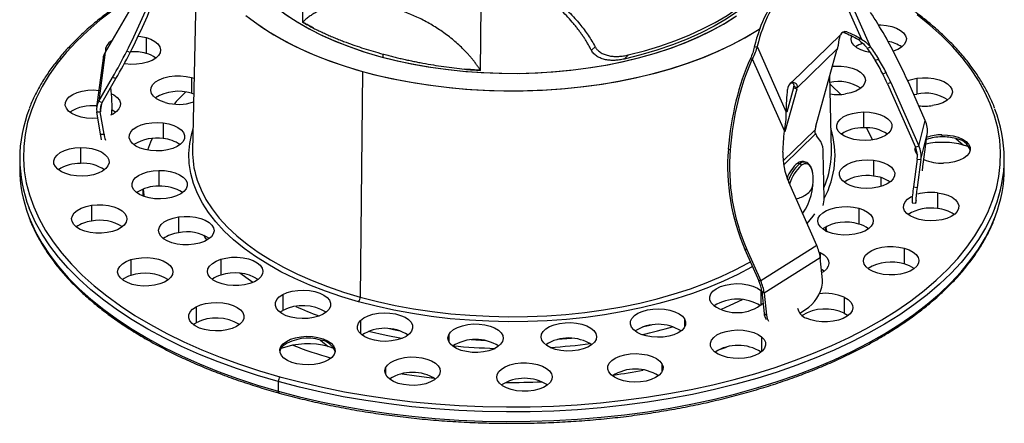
# Paper-space layout '_Trimétrica' of a CAD drawing. Header units: millimetres. Extents: x -40 to 40, y -50.3 to 43.5.
# Tile 1 of 5: x -40 to 40, y -50.3 to -17.5. Entities that reach past the tile are written whole.
import ezdxf

# ---------------------------------------------------------------- set-up
doc = ezdxf.new("R2010")
doc.units = ezdxf.units.MM

psp = doc.layouts.new('_Trimétrica')

# ---------------------------------------------------------------- linework, layer by layer
at = {"color": 7, "linetype": 'Continuous', "lineweight": 25}
for p, q in [((-25.581, -9.971), (-25.952, -28.146)), ((26.016, -13.73), (28.384, -19.079)), ((26.53, -13.846), (29.14, -19.742)), ((-30.779, -16.24), (-33.059, -20.15)), ((-16.995, -17.697), (-17.017, -17.691)), ((-29.735, -18.96), (-29.735, -20.245)), ((26.694, -18.737), (22.747, -22.59)), ((27.2, -18.494), (26.961, -18.542)), ((28.384, -19.079), (28.145, -19.127)), ((6.452, -19.994), (6.749, -19.704)), ((19.681, -19.728), (19.92, -19.68)), ((19.92, -19.68), (22.288, -25.029)), ((26.442, -19.844), (23.163, -23.044)), ((24.688, -26.168), (26.402, -19.973)), ((29.14, -19.742), (28.865, -19.843)), ((-33.229, -20.641), (-33.751, -24.619)), ((-33.059, -20.15), (-33.581, -24.128)), ((-31.029, -20.179), (-31.304, -20.076)), ((-10.5, -20.293), (-10.502, -20.552)), ((9.464, -20.366), (9.117, -20.704)), ((19.37, -20.667), (19.527, -20.681)), ((19.527, -20.681), (22.137, -26.577)), ((29.508, -20.807), (29.783, -20.706)), ((-33.581, -24.128), (-32.453, -22.193)), ((-33.306, -24.231), (-32.178, -22.296)), ((-32.178, -22.296), (-32.453, -22.193)), ((-26.033, -22.203), (-25.832, -22.267)), ((-26.033, -22.203), (-26.033, -23.489)), ((-12.147, -21.706), (-12.323, -40.05)), ((-2.547, -21.624), (-2.568, -21.618)), ((25.952, -28.146), (25.827, -22.049)), ((30.121, -21.902), (30.396, -21.801)), ((32.887, -22.263), (32.887, -23.548)), ((23.135, -23.162), (22.176, -26.629)), ((22.877, -23.03), (22.323, -25.034)), ((23.135, -23.162), (22.877, -23.03)), ((22.905, -22.912), (23.163, -23.044)), ((30.779, -22.615), (30.504, -22.716)), ((30.504, -22.716), (32.784, -27.866)), ((30.779, -22.615), (33.059, -27.765)), ((33.581, -25.693), (32.453, -23.145)), ((-26.033, -23.489), (-25.858, -23.543)), ((32.651, -23.592), (32.887, -23.548)), ((-33.581, -24.128), (-33.306, -24.231)), ((-33.363, -24.341), (-33.448, -24.988)), ((-33.744, -24.998), (-33.448, -24.988)), ((-33.444, -26.821), (-33.744, -24.998)), ((-33.148, -26.811), (-33.448, -24.988)), ((28.566, -25.005), (28.566, -26.29)), ((-28.33, -25.89), (-28.33, -27.175)), ((33.059, -27.765), (33.581, -25.693)), ((-33.444, -26.821), (-33.148, -26.811)), ((24.623, -26.449), (22.037, -28.973)), ((24.665, -26.788), (22.078, -29.313)), ((25.085, -27.417), (24.744, -26.932)), ((33.222, -28.876), (33.744, -26.804)), ((33.444, -29.063), (33.744, -26.804)), ((34.921, -26.861), (34.921, -27.032)), ((36.054, -27.17), (36.671, -27.695)), ((-35.05, -27.9), (-35.05, -29.186)), ((32.784, -27.866), (33.059, -27.765)), ((37.136, -27.85), (36.671, -27.695)), ((-40, -28.796), (-40, -29.567)), ((17.577, -28.034), (17.734, -28.049)), ((25.357, -32), (25.29, -28.268)), ((40, -29.567), (40, -28.796)), ((23.211, -29.162), (23.375, -29.207)), ((23.851, -29.087), (23.686, -29.043)), ((23.825, -29.081), (23.851, -29.087)), ((29.369, -28.933), (29.369, -30.219)), ((32.926, -28.832), (32.626, -31.092)), ((33.222, -28.876), (32.922, -31.135)), ((32.926, -28.832), (33.222, -28.876)), ((-28.696, -29.756), (-28.696, -31.042)), ((29.986, -31.06), (29.996, -30.349)), ((24.761, -35.864), (22.481, -30.715)), ((30, -31.056), (30, -30.596)), ((32.626, -31.092), (32.922, -31.135)), ((-30, -31.281), (-30, -31.539)), ((-30, -31.539), (-29.994, -31.836)), ((34.574, -31.573), (34.574, -32.858)), ((-34.177, -32.594), (-34.177, -33.88)), ((32.508, -32.379), (32.804, -32.423)), ((32.85, -32.299), (32.875, -32.201)), ((-27.106, -33.54), (-27.106, -34.826)), ((23.616, -33.278), (23.642, -33.24)), ((28.17, -32.834), (28.17, -34.12)), ((25.492, -34.642), (25.486, -34.366)), ((25.542, -34.617), (25.536, -34.338)), ((25.57, -34.291), (25.537, -34.402)), ((24.761, -35.864), (20.207, -38.746)), ((19.079, -36.198), (18.922, -36.184)), ((18.922, -36.184), (20.05, -38.732)), ((19.079, -36.198), (20.207, -38.746)), ((24.955, -36.399), (25.051, -36.443)), ((25.051, -36.443), (25.051, -36.915)), ((31.871, -36.078), (31.871, -37.364)), ((-30.974, -37.012), (-30.974, -38.298)), ((-23.669, -36.983), (-23.669, -38.269)), ((25.045, -36.857), (20.492, -39.739)), ((25.226, -38.647), (25.045, -36.857)), ((20.207, -38.746), (20.05, -38.732)), ((-18.619, -39.85), (-18.619, -41.136)), ((20.226, -39.513), (20.296, -39.576)), ((20.226, -39.513), (20.226, -40.729)), ((20.492, -39.739), (20.298, -39.595)), ((20.298, -39.595), (20.479, -41.385)), ((20.492, -39.739), (20.673, -41.529)), ((26.997, -40.07), (26.997, -41.355)), ((-25.661, -40.852), (-25.661, -42.138)), ((-18.855, -41.289), (-18.619, -41.136)), ((20.479, -41.385), (20.673, -41.529)), ((23.388, -41.373), (23.857, -41.077)), ((-25.897, -42.29), (-25.661, -42.138)), ((-12.301, -41.947), (-12.301, -43.047)), ((11.324, -42.328), (10.57, -42.506)), ((14.022, -41.835), (14.022, -42.499)), ((-5.144, -43.13), (-5.144, -43.665)), ((-18.599, -43.853), (-18.599, -44.025)), ((-15.55, -43.555), (-14.933, -44.08)), ((-2.151, -43.6), (-3.308, -43.538)), ((6.862, -43.251), (6.862, -43.318)), ((20.282, -43.275), (20.282, -44.492)), ((-14.468, -44.235), (-14.933, -44.08)), ((16.785, -44.345), (17.421, -44.118)), ((12.186, -45.477), (12.186, -46.141)), ((-10.269, -45.811), (-10.269, -46.346)), ((-18.993, -46.927), (-18.993, -47.698)), ((3.258, -46.524), (3.258, -46.591))]:
    psp.add_line(p, q, dxfattribs=at)
at = {"color": 7, "linetype": 'Continuous', "lineweight": 25, "flags": 128}
for points in [[(-22.458, -7.988), (-22.631, -8.551), (-22.779, -9.301), (-22.833, -10.054), (-22.793, -10.808), (-22.659, -11.559), (-22.432, -12.303), (-22.113, -13.039), (-21.703, -13.763), (-21.204, -14.472), (-20.618, -15.162), (-19.947, -15.832), (-19.194, -16.479), (-18.362, -17.099), (-17.455, -17.691), (-16.476, -18.251), (-15.43, -18.778), (-14.32, -19.269), (-13.151, -19.723), (-11.928, -20.137), (-10.656, -20.51)], [(-22.458, -7.988), (-22.603, -8.444), (-22.763, -9.193), (-22.831, -9.946), (-22.804, -10.7), (-22.684, -11.451), (-22.47, -12.197), (-22.164, -12.934), (-21.768, -13.66), (-21.281, -14.371), (-20.707, -15.064), (-20.048, -15.737), (-19.307, -16.387), (-18.487, -17.012), (-17.59, -17.608), (-16.621, -18.173), (-15.584, -18.704), (-14.483, -19.201), (-13.322, -19.66), (-12.107, -20.08), (-10.841, -20.459)], [(-16.897, -8.313), (-16.965, -13.565), (-17.017, -17.691)], [(22.499, -9.988), (22.496, -10.317), (22.419, -11.09), (22.242, -11.859), (21.966, -12.62), (21.591, -13.369), (21.121, -14.104), (20.556, -14.822), (19.899, -15.518), (19.154, -16.19), (18.323, -16.835), (17.411, -17.45), (16.421, -18.032), (15.357, -18.579), (14.225, -19.088), (13.03, -19.557), (11.776, -19.984), (10.47, -20.367), (9.117, -20.704)], [(9.443, -20.371), (10.754, -20.031), (12.019, -19.649), (13.233, -19.225), (14.391, -18.761), (15.487, -18.259), (16.518, -17.721), (17.479, -17.15), (18.365, -16.548), (19.173, -15.917), (19.899, -15.261), (20.541, -14.581), (21.096, -13.882), (21.561, -13.165), (21.934, -12.435), (22.214, -11.693), (22.4, -10.943), (22.49, -10.189), (22.499, -9.731)], [(-2.547, -21.624), (-2.515, -16.363), (-2.49, -12.229)], [(-32.413, -16.732), (-33.482, -17.552), (-34.474, -18.398), (-35.385, -19.268), (-36.213, -20.159), (-36.957, -21.07), (-37.614, -21.998), (-38.184, -22.942), (-38.664, -23.899), (-39.054, -24.866), (-39.353, -25.842), (-39.56, -26.825), (-39.675, -27.811), (-39.697, -28.799), (-39.626, -29.787), (-39.463, -30.771), (-39.207, -31.751), (-38.86, -32.722), (-38.422, -33.684), (-37.895, -34.635), (-37.279, -35.57), (-36.576, -36.49), (-35.787, -37.391), (-34.915, -38.271), (-33.961, -39.128), (-32.928, -39.961), (-31.818, -40.767), (-30.634, -41.544), (-29.378, -42.291), (-28.054, -43.006), (-26.664, -43.688), (-25.212, -44.333), (-23.701, -44.942), (-22.134, -45.513), (-20.516, -46.044), (-18.85, -46.534)], [(-21.62, -17.153), (-20.742, -17.823), (-19.785, -18.463), (-18.754, -19.072), (-17.652, -19.647), (-16.484, -20.186), (-15.254, -20.687), (-13.967, -21.149), (-12.627, -21.569), (-11.24, -21.946), (-9.811, -22.278), (-8.344, -22.565), (-6.847, -22.805), (-5.323, -22.997), (-3.78, -23.141), (-2.222, -23.236), (-0.656, -23.281), (0.912, -23.277), (2.477, -23.224), (4.033, -23.121), (5.574, -22.969), (7.093, -22.769), (8.586, -22.521), (10.047, -22.227), (11.47, -21.887), (12.85, -21.503), (14.181, -21.076), (15.46, -20.608), (16.68, -20.1), (17.837, -19.555), (18.927, -18.974), (19.947, -18.36), (20.196, -18.197)], [(-21.219, -17.47), (-20.317, -18.117), (-19.342, -18.734), (-18.295, -19.319), (-17.182, -19.872), (-16.007, -20.388), (-14.772, -20.867), (-13.484, -21.307), (-12.147, -21.706)], [(-18.85, -46.534), (-17.14, -46.982), (-15.39, -47.387), (-13.604, -47.748), (-11.786, -48.064), (-9.941, -48.334), (-8.072, -48.559), (-6.185, -48.736), (-4.283, -48.866), (-2.371, -48.949), (-0.454, -48.984), (1.465, -48.972), (3.38, -48.912), (5.287, -48.804), (7.182, -48.648), (9.06, -48.446), (10.916, -48.198), (12.748, -47.903), (14.549, -47.563), (16.317, -47.179), (18.046, -46.751), (19.734, -46.281), (21.375, -45.769), (22.966, -45.217), (24.504, -44.626), (25.985, -43.998), (27.404, -43.333), (28.76, -42.634), (30.049, -41.902), (31.267, -41.138), (32.413, -40.346), (33.482, -39.525), (34.474, -38.679), (35.385, -37.81), (36.213, -36.918), (36.957, -36.007), (37.614, -35.079), (38.184, -34.136), (38.664, -33.179), (39.054, -32.211), (39.353, -31.235), (39.56, -30.253), (39.675, -29.266), (39.697, -28.278), (39.626, -27.291), (39.463, -26.306), (39.207, -25.327), (38.86, -24.355), (38.422, -23.393), (37.895, -22.443), (37.279, -21.507), (36.576, -20.588), (35.787, -19.687), (34.915, -18.807), (33.961, -17.949), (32.928, -17.117)], [(-10.841, -20.459), (-9.532, -20.796), (-8.183, -21.088), (-6.8, -21.336), (-5.39, -21.537), (-3.957, -21.692), (-2.508, -21.798), (-1.049, -21.857), (0.415, -21.868), (1.876, -21.83), (3.331, -21.744), (4.771, -21.61), (6.192, -21.429), (7.587, -21.201), (8.951, -20.928), (10.279, -20.61), (11.564, -20.25), (12.802, -19.847), (13.987, -19.405), (15.114, -18.924), (16.18, -18.407), (17.179, -17.856), (18.107, -17.274)], [(-10.656, -20.51), (-9.34, -20.84), (-7.986, -21.127), (-6.599, -21.368), (-5.185, -21.562), (-3.75, -21.71), (-2.299, -21.81), (-0.839, -21.862), (0.625, -21.865), (2.086, -21.82), (3.538, -21.727), (4.976, -21.587), (6.394, -21.399), (7.785, -21.165), (9.144, -20.885), (10.466, -20.561), (11.745, -20.194), (12.975, -19.786), (14.152, -19.338), (15.271, -18.852), (16.327, -18.33), (17.316, -17.775), (18.234, -17.187)], [(-12.147, -21.706), (-10.766, -22.062), (-9.345, -22.375), (-7.89, -22.644), (-6.406, -22.866), (-4.899, -23.042), (-3.374, -23.171), (-1.836, -23.252), (-0.292, -23.285), (1.253, -23.27), (2.793, -23.207), (4.323, -23.096), (5.838, -22.938), (7.331, -22.733), (8.798, -22.482), (10.232, -22.186), (11.629, -21.846), (12.984, -21.463), (14.291, -21.038), (15.546, -20.574), (16.745, -20.071), (17.882, -19.533), (18.954, -18.959), (19.957, -18.354), (20.198, -18.196)], [(29.778, -17.92), (29.964, -17.924), (30.427, -17.967), (30.862, -18.059), (31.25, -18.196), (31.575, -18.371), (31.822, -18.577), (31.98, -18.806), (32.043, -19.046), (32.007, -19.287), (31.875, -19.52), (31.651, -19.733), (31.347, -19.918), (30.974, -20.066)], [(-29.735, -18.96), (-29.346, -19.096), (-29.022, -19.272), (-28.775, -19.478), (-28.617, -19.706), (-28.554, -19.946), (-28.59, -20.188), (-28.722, -20.42), (-28.945, -20.633), (-29.25, -20.818), (-29.622, -20.966), (-30.046, -21.071), (-30.503, -21.128), (-30.974, -21.135), (-31.436, -21.092), (-31.5, -21.081)], [(-30.372, -18.842), (-30.17, -18.868), (-29.735, -18.96)], [(26.961, -18.542), (26.887, -18.523), (26.881, -18.522)], [(29.072, -20.177), (28.725, -20.099), (28.337, -19.962), (28.012, -19.787), (27.765, -19.581), (27.607, -19.353), (27.545, -19.113), (27.58, -18.871), (27.597, -18.829)], [(26.038, -21.289), (26.279, -21.272), (26.749, -21.278), (27.207, -21.334), (27.632, -21.438), (28.006, -21.585), (28.312, -21.768), (28.538, -21.981), (28.673, -22.213), (28.711, -22.455), (28.651, -22.695), (28.495, -22.923), (28.25, -23.13), (27.927, -23.307), (27.54, -23.444), (27.106, -23.538)], [(-28.17, -24.243), (-28.558, -24.107), (-28.883, -23.931), (-29.13, -23.725), (-29.288, -23.497), (-29.35, -23.257), (-29.315, -23.015), (-29.182, -22.783), (-28.959, -22.569), (-28.655, -22.385), (-28.282, -22.237), (-27.858, -22.132), (-27.401, -22.075), (-26.931, -22.068), (-26.468, -22.111), (-26.033, -22.203)], [(32.145, -22.46), (32.453, -22.356), (32.887, -22.263)], [(32.887, -22.263), (33.35, -22.218), (33.82, -22.224), (34.277, -22.28), (34.703, -22.383), (35.077, -22.53), (35.383, -22.714), (35.609, -22.927), (35.743, -23.159), (35.781, -23.4), (35.721, -23.641), (35.565, -23.869), (35.321, -24.076), (34.998, -24.252), (34.611, -24.39), (34.177, -24.483)], [(26.727, -23.578), (25.971, -22.862), (25.842, -22.748)], [(-34.574, -25.505), (-35.018, -25.425), (-35.42, -25.299), (-35.762, -25.132), (-36.029, -24.933), (-36.21, -24.709), (-36.297, -24.471), (-36.286, -24.229), (-36.178, -23.993), (-35.976, -23.774), (-35.691, -23.582), (-35.334, -23.424), (-34.921, -23.308), (-34.471, -23.238), (-34.002, -23.219), (-33.535, -23.25)], [(-32.544, -23.519), (-32.348, -23.622), (-32.08, -23.822), (-31.899, -24.045), (-31.812, -24.283), (-31.823, -24.526), (-31.932, -24.761), (-32.133, -24.98), (-32.418, -25.173), (-32.611, -25.266)], [(-26.535, -23.388), (-27.276, -24.163), (-27.455, -24.368)], [(-33.659, -25.518), (-34.108, -25.536), (-34.574, -25.505)], [(-32.5, -24.825), (-32.348, -24.908), (-32.183, -25.02)], [(28.696, -27.321), (28.227, -27.303), (27.775, -27.235), (27.361, -27.12), (27.003, -26.963), (26.715, -26.771), (26.512, -26.553), (26.401, -26.317), (26.387, -26.075), (26.472, -25.837), (26.651, -25.613), (26.916, -25.413), (27.256, -25.245), (27.657, -25.118), (28.1, -25.037), (28.566, -25.005)], [(28.566, -25.005), (29.035, -25.023), (29.486, -25.091), (29.9, -25.206), (30.259, -25.363), (30.546, -25.555), (30.75, -25.773), (30.861, -26.009), (30.874, -26.251), (30.79, -26.489), (30.611, -26.713), (30.346, -26.913), (30.005, -27.08), (29.605, -27.208), (29.162, -27.289), (28.696, -27.321)], [(-29.369, -28.145), (-29.812, -28.064), (-30.214, -27.938), (-30.556, -27.772), (-30.824, -27.573), (-31.005, -27.349), (-31.092, -27.111), (-31.081, -26.869), (-30.972, -26.633), (-30.771, -26.414), (-30.485, -26.222), (-30.128, -26.064), (-29.716, -25.948), (-29.265, -25.878), (-28.796, -25.859), (-28.33, -25.89)], [(-28.33, -25.89), (-27.886, -25.97), (-27.484, -26.096), (-27.142, -26.262), (-26.875, -26.461), (-26.693, -26.685), (-26.607, -26.923), (-26.618, -27.165), (-26.726, -27.401), (-26.928, -27.62), (-27.213, -27.813), (-27.57, -27.97), (-27.983, -28.087), (-28.433, -28.156), (-28.902, -28.176), (-29.369, -28.145)], [(-12.465, -40.439), (-13.838, -40.029), (-15.159, -39.578), (-16.426, -39.086), (-17.632, -38.556), (-18.775, -37.99), (-19.848, -37.389), (-20.85, -36.755), (-21.775, -36.092), (-22.621, -35.401), (-23.384, -34.685), (-24.062, -33.947), (-24.652, -33.189), (-25.152, -32.414), (-25.56, -31.624), (-25.875, -30.824), (-26.096, -30.015), (-26.221, -29.201), (-26.251, -28.384), (-26.185, -27.568), (-26.024, -26.756), (-25.916, -26.378)], [(29.297, -27.27), (29.113, -26.867), (28.814, -26.294)], [(-33.341, -27.28), (-33.393, -27.087), (-33.444, -26.821)], [(-29.25, -27.163), (-29.372, -27.45), (-29.609, -28.108)], [(34.921, -26.861), (35.39, -26.879), (35.841, -26.947), (36.255, -27.062), (36.613, -27.219), (36.901, -27.411), (37.104, -27.629), (37.215, -27.865), (37.229, -28.107), (37.144, -28.345), (36.966, -28.569), (36.7, -28.769), (36.36, -28.936), (35.959, -29.063), (35.517, -29.145), (35.05, -29.177)], [(-34.921, -30.217), (-35.39, -30.199), (-35.841, -30.13), (-36.255, -30.015), (-36.613, -29.859), (-36.901, -29.667), (-37.104, -29.448), (-37.215, -29.213), (-37.229, -28.971), (-37.144, -28.732), (-36.966, -28.508), (-36.7, -28.308), (-36.36, -28.141), (-35.959, -28.014), (-35.517, -27.933), (-35.05, -27.9)], [(-35.05, -27.9), (-34.581, -27.919), (-34.13, -27.987), (-33.716, -28.102), (-33.357, -28.259), (-33.07, -28.451), (-32.867, -28.669), (-32.755, -28.904), (-32.742, -29.146), (-32.826, -29.385), (-33.005, -29.609), (-33.271, -29.809), (-33.611, -29.976), (-34.011, -30.103), (-34.454, -30.185), (-34.921, -30.217)], [(32.742, -28.105), (32.796, -27.923), (32.802, -27.91)], [(24.461, -30.225), (24.437, -29.995), (24.364, -29.684), (24.253, -29.446), (24.107, -29.288), (23.932, -29.216), (23.734, -29.234), (23.521, -29.341)], [(28.33, -31.188), (27.886, -31.108), (27.484, -30.982), (27.142, -30.815), (26.875, -30.616), (26.693, -30.393), (26.607, -30.154), (26.618, -29.912), (26.726, -29.677), (26.928, -29.458), (27.213, -29.265), (27.57, -29.107), (27.983, -28.991), (28.433, -28.922), (28.902, -28.902), (29.369, -28.933)], [(29.369, -28.933), (29.812, -29.013), (30.214, -29.139), (30.556, -29.305), (30.824, -29.505), (31.005, -29.728), (31.092, -29.966), (31.081, -30.209), (30.972, -30.444), (30.771, -30.663), (30.485, -30.856), (30.128, -31.014), (29.716, -31.13), (29.265, -31.199), (28.796, -31.219), (28.33, -31.188)], [(33.341, -29.798), (33.393, -29.438), (33.444, -29.063)], [(-28.566, -32.073), (-29.035, -32.055), (-29.486, -31.986), (-29.9, -31.871), (-30.259, -31.715), (-30.546, -31.523), (-30.75, -31.304), (-30.861, -31.069), (-30.874, -30.827), (-30.79, -30.588), (-30.611, -30.364), (-30.346, -30.164), (-30.005, -29.997), (-29.605, -29.87), (-29.162, -29.788), (-28.696, -29.756)], [(-28.696, -29.756), (-28.227, -29.775), (-27.775, -29.843), (-27.361, -29.958), (-27.003, -30.115), (-26.715, -30.306), (-26.512, -30.525), (-26.401, -30.76), (-26.387, -31.002), (-26.472, -31.241), (-26.651, -31.465), (-26.916, -31.665), (-27.256, -31.832), (-27.657, -31.959), (-28.1, -32.041), (-28.566, -32.073)], [(-25.637, -30.366), (-25.58, -30.545), (-25.268, -31.336), (-24.864, -32.117), (-24.37, -32.883), (-23.787, -33.632), (-23.117, -34.362), (-22.362, -35.07), (-21.526, -35.753), (-20.611, -36.409), (-19.622, -37.035), (-18.56, -37.629), (-17.431, -38.189), (-16.238, -38.713), (-14.986, -39.199), (-13.679, -39.645), (-12.323, -40.05)], [(25.342, -31.169), (25.473, -30.846), (25.559, -30.607)], [(32.922, -31.135), (32.878, -31.484), (32.841, -31.792), (32.815, -32.049), (32.799, -32.244), (32.795, -32.37), (32.802, -32.422), (32.821, -32.398), (32.85, -32.299)], [(-29.971, -31.27), (-29.915, -31.761), (-29.897, -31.872)], [(33.535, -33.828), (33.091, -33.747), (32.69, -33.621), (32.348, -33.455), (32.08, -33.256), (31.899, -33.032), (31.812, -32.794), (31.823, -32.552), (31.932, -32.316), (32.133, -32.097), (32.418, -31.905), (32.534, -31.846)], [(34.574, -31.573), (35.018, -31.653), (35.42, -31.779), (35.762, -31.945), (36.029, -32.145), (36.21, -32.368), (36.297, -32.606), (36.286, -32.848), (36.178, -33.084), (35.976, -33.303), (35.691, -33.496), (35.334, -33.653), (34.921, -33.77), (34.471, -33.839), (34.002, -33.859), (33.535, -33.828)], [(-32.887, -34.815), (-33.35, -34.86), (-33.82, -34.854), (-34.277, -34.798), (-34.703, -34.694), (-35.077, -34.547), (-35.383, -34.363), (-35.609, -34.151), (-35.743, -33.919), (-35.781, -33.677), (-35.721, -33.437), (-35.565, -33.208), (-35.321, -33.002), (-34.998, -32.825), (-34.611, -32.688), (-34.177, -32.594)], [(-34.177, -32.594), (-33.715, -32.55), (-33.244, -32.555), (-32.787, -32.611), (-32.362, -32.715), (-31.988, -32.862), (-31.681, -33.046), (-31.456, -33.258), (-31.321, -33.49), (-31.283, -33.732), (-31.343, -33.972), (-31.499, -34.201), (-31.743, -34.408), (-32.066, -34.584), (-32.453, -34.721), (-32.887, -34.815)], [(26.033, -34.874), (25.645, -34.737), (25.32, -34.562), (25.073, -34.356), (24.915, -34.128), (24.852, -33.888), (24.888, -33.646), (25.02, -33.414), (25.244, -33.2), (25.548, -33.016), (25.921, -32.868), (26.345, -32.763), (26.802, -32.706), (27.272, -32.699), (27.735, -32.742), (28.17, -32.834)], [(-39.285, -33.446), (-39.154, -33.783), (-38.713, -34.752), (-38.181, -35.709), (-37.56, -36.652), (-36.852, -37.578), (-36.057, -38.486), (-35.179, -39.373), (-34.218, -40.237), (-33.177, -41.076), (-32.059, -41.888), (-30.866, -42.671), (-29.6, -43.424), (-28.266, -44.144), (-26.865, -44.831), (-25.402, -45.481), (-23.88, -46.095), (-22.302, -46.67), (-20.671, -47.205), (-18.993, -47.698)], [(-18.993, -46.927), (-20.671, -46.433), (-22.302, -45.898), (-23.88, -45.323), (-25.402, -44.71), (-26.865, -44.059), (-28.266, -43.373), (-29.6, -42.653), (-30.866, -41.9), (-32.059, -41.116), (-33.177, -40.304), (-34.218, -39.465), (-35.179, -38.601), (-36.057, -37.715), (-36.852, -36.807), (-37.56, -35.881), (-38.181, -34.938), (-38.713, -33.98), (-39.154, -33.011), (-39.232, -32.815)], [(-25.817, -35.76), (-26.279, -35.805), (-26.749, -35.799), (-27.207, -35.744), (-27.632, -35.64), (-28.006, -35.493), (-28.312, -35.309), (-28.538, -35.096), (-28.673, -34.864), (-28.711, -34.623), (-28.651, -34.383), (-28.495, -34.154), (-28.25, -33.947), (-27.927, -33.771), (-27.54, -33.633), (-27.106, -33.54)], [(-27.106, -33.54), (-26.644, -33.495), (-26.174, -33.501), (-25.716, -33.557), (-25.291, -33.66), (-24.917, -33.807), (-24.61, -33.991), (-24.385, -34.204), (-24.25, -34.436), (-24.212, -34.677), (-24.272, -34.918), (-24.428, -35.146), (-24.673, -35.353), (-24.995, -35.529), (-25.382, -35.667), (-25.817, -35.76)], [(39.236, -32.803), (38.956, -33.471), (38.472, -34.435), (37.898, -35.386), (37.236, -36.321), (36.487, -37.239), (35.652, -38.137), (34.734, -39.013), (33.735, -39.865), (32.657, -40.692), (31.503, -41.491), (30.276, -42.26), (28.977, -42.997), (27.611, -43.702), (26.181, -44.372), (24.689, -45.005), (23.14, -45.6), (21.537, -46.156), (19.883, -46.672), (18.183, -47.146), (16.44, -47.577), (14.659, -47.964), (12.844, -48.306), (10.999, -48.603), (9.128, -48.854), (7.236, -49.058), (5.327, -49.214), (3.405, -49.323), (1.476, -49.383), (-0.457, -49.396), (-2.389, -49.361), (-4.315, -49.277), (-6.232, -49.146), (-8.133, -48.967), (-10.016, -48.741), (-11.875, -48.469), (-13.707, -48.15), (-15.506, -47.786), (-17.27, -47.378), (-18.993, -46.927)], [(-18.993, -47.698), (-17.27, -48.15), (-15.506, -48.558), (-13.707, -48.922), (-11.875, -49.24), (-10.016, -49.513), (-8.133, -49.739), (-6.232, -49.917), (-4.315, -50.049), (-2.389, -50.132), (-0.457, -50.168), (1.476, -50.155), (3.405, -50.094), (5.327, -49.985), (7.236, -49.829), (9.128, -49.625), (10.999, -49.375), (12.844, -49.078), (14.659, -48.736), (16.44, -48.348), (18.183, -47.917), (19.883, -47.443), (21.537, -46.928), (23.14, -46.372), (24.689, -45.776), (26.181, -45.143), (27.611, -44.473), (28.977, -43.769), (30.276, -43.031), (31.503, -42.262), (32.657, -41.463), (33.735, -40.637), (34.734, -39.785), (35.652, -38.908), (36.487, -38.01), (37.236, -37.093), (37.898, -36.157), (38.472, -35.206), (38.956, -34.243), (39.279, -33.461)], [(24.579, -33.29), (24.439, -33.478), (23.963, -34.062)], [(28.17, -32.834), (28.558, -32.971), (28.883, -33.146), (29.13, -33.353), (29.288, -33.581), (29.35, -33.821), (29.315, -34.062), (29.182, -34.295), (28.959, -34.508), (28.655, -34.693), (28.282, -34.841), (27.858, -34.946), (27.401, -35.003), (26.931, -35.01), (26.468, -34.966), (26.033, -34.874)], [(-24.78, -35.42), (-24.951, -35.181), (-25.052, -35.033)], [(29.735, -38.118), (29.346, -37.981), (29.022, -37.806), (28.775, -37.6), (28.617, -37.371), (28.554, -37.131), (28.59, -36.89), (28.722, -36.657), (28.945, -36.444), (29.25, -36.259), (29.622, -36.111), (30.046, -36.007), (30.503, -35.949), (30.974, -35.942), (31.436, -35.986), (31.871, -36.078)], [(25.051, -36.443), (25.358, -36.627), (25.583, -36.839), (25.718, -37.072), (25.756, -37.313), (25.696, -37.553), (25.54, -37.782), (25.296, -37.989), (25.168, -38.068)], [(31.871, -36.078), (32.26, -36.215), (32.584, -36.39), (32.831, -36.596), (32.989, -36.824), (33.052, -37.065), (33.016, -37.306), (32.884, -37.539), (32.661, -37.752), (32.356, -37.936), (31.984, -38.084), (31.56, -38.189), (31.103, -38.246), (30.632, -38.253), (30.17, -38.21), (29.735, -38.118)], [(-28.613, -38.985), (-29.037, -39.09), (-29.494, -39.147), (-29.964, -39.154), (-30.427, -39.11), (-30.862, -39.018), (-31.25, -38.882), (-31.575, -38.706), (-31.822, -38.5), (-31.98, -38.272), (-32.043, -38.032), (-32.007, -37.79), (-31.875, -37.558), (-31.651, -37.345), (-31.347, -37.16), (-30.974, -37.012)], [(-30.974, -37.012), (-30.55, -36.907), (-30.093, -36.85), (-29.623, -36.843), (-29.16, -36.886), (-28.725, -36.979), (-28.337, -37.115), (-28.012, -37.291), (-27.765, -37.497), (-27.607, -37.725), (-27.545, -37.965), (-27.58, -38.207), (-27.713, -38.439), (-27.936, -38.652), (-28.24, -38.837), (-28.613, -38.985)], [(-21.308, -38.956), (-21.732, -39.061), (-22.189, -39.118), (-22.659, -39.125), (-23.122, -39.081), (-23.557, -38.989), (-23.945, -38.852), (-24.27, -38.677), (-24.517, -38.471), (-24.675, -38.243), (-24.738, -38.003), (-24.702, -37.761), (-24.57, -37.529), (-24.346, -37.315), (-24.042, -37.131), (-23.669, -36.983)], [(-23.669, -36.983), (-23.245, -36.878), (-22.788, -36.821), (-22.318, -36.814), (-21.855, -36.857), (-21.42, -36.949), (-21.032, -37.086), (-20.707, -37.261), (-20.46, -37.468), (-20.302, -37.696), (-20.239, -37.936), (-20.275, -38.177), (-20.408, -38.41), (-20.631, -38.623), (-20.935, -38.808), (-21.308, -38.956)], [(19.536, -37.571), (19.45, -37.62), (18.35, -38.208), (17.183, -38.761), (15.953, -39.277), (14.665, -39.754), (13.324, -40.189), (11.934, -40.582), (10.5, -40.931), (9.028, -41.235), (7.523, -41.493), (5.991, -41.703), (4.437, -41.866), (2.866, -41.979), (1.285, -42.044), (-0.3, -42.059), (-1.885, -42.025), (-3.462, -41.942), (-5.027, -41.81), (-6.574, -41.629), (-8.096, -41.401), (-9.589, -41.126), (-11.048, -40.805), (-12.465, -40.439)], [(-12.323, -40.05), (-10.921, -40.412), (-9.48, -40.729), (-8.004, -41.001), (-6.499, -41.227), (-4.97, -41.406), (-3.423, -41.536), (-1.863, -41.618), (-0.297, -41.652), (1.271, -41.637), (2.834, -41.573), (4.386, -41.461), (5.922, -41.3), (7.437, -41.092), (8.925, -40.838), (10.38, -40.537), (11.797, -40.192), (13.172, -39.803), (14.498, -39.373), (15.771, -38.902), (16.987, -38.392), (18.141, -37.845), (19.228, -37.264), (19.366, -37.185)], [(-21.068, -38.868), (-21.253, -38.741), (-22.108, -38.113)], [(25.138, -37.773), (25.358, -37.913), (25.379, -37.929)], [(16.395, -40.729), (16.191, -40.511), (16.08, -40.276), (16.067, -40.033), (16.151, -39.795), (16.33, -39.571), (16.595, -39.371), (16.936, -39.204), (17.336, -39.077), (17.779, -38.995), (18.245, -38.963), (18.714, -38.981), (19.166, -39.049), (19.58, -39.164), (19.938, -39.321), (20.226, -39.513)], [(-15.347, -41.441), (-15.704, -41.599), (-16.117, -41.715), (-16.567, -41.785), (-17.036, -41.804), (-17.503, -41.773), (-17.946, -41.693), (-18.348, -41.567), (-18.69, -41.401), (-18.958, -41.201), (-19.139, -40.978), (-19.226, -40.74), (-19.215, -40.497), (-19.106, -40.262), (-18.905, -40.043), (-18.619, -39.85)], [(-18.619, -39.85), (-18.263, -39.692), (-17.85, -39.576), (-17.399, -39.507), (-16.93, -39.487), (-16.464, -39.518), (-16.02, -39.598), (-15.618, -39.724), (-15.276, -39.891), (-15.009, -40.09), (-14.828, -40.314), (-14.741, -40.552), (-14.752, -40.794), (-14.86, -41.03), (-15.062, -41.249), (-15.347, -41.441)], [(-25.661, -40.852), (-25.304, -40.694), (-24.891, -40.578), (-24.441, -40.509), (-23.972, -40.489), (-23.505, -40.52), (-23.061, -40.6), (-22.66, -40.726), (-22.318, -40.893), (-22.05, -41.092), (-21.869, -41.316), (-21.782, -41.554), (-21.793, -41.796), (-21.902, -42.032), (-22.103, -42.25), (-22.388, -42.443)], [(18.691, -40.265), (17.71, -40.743), (16.996, -41.062)], [(26.997, -40.07), (27.303, -40.253), (27.529, -40.466), (27.663, -40.698), (27.702, -40.94), (27.641, -41.18), (27.486, -41.408), (27.241, -41.615), (26.918, -41.792), (26.531, -41.929), (26.097, -42.023), (25.635, -42.067), (25.164, -42.062), (24.707, -42.006), (24.282, -41.902), (23.908, -41.755)], [(-22.388, -42.443), (-22.745, -42.601), (-23.158, -42.717), (-23.609, -42.786), (-24.078, -42.806), (-24.544, -42.775), (-24.988, -42.695), (-25.39, -42.569), (-25.732, -42.403), (-25.999, -42.203), (-26.18, -41.98), (-26.267, -41.742), (-26.256, -41.499), (-26.148, -41.264), (-25.946, -41.045), (-25.661, -40.852)], [(-12.301, -41.947), (-12.035, -41.747), (-11.695, -41.58), (-11.295, -41.452), (-10.852, -41.371), (-10.385, -41.339), (-9.916, -41.357), (-9.465, -41.425), (-9.051, -41.54), (-8.693, -41.697), (-8.405, -41.889), (-8.202, -42.107), (-8.091, -42.343), (-8.077, -42.585), (-8.161, -42.823), (-8.34, -43.047)], [(9.71, -42.499), (9.623, -42.261), (9.634, -42.019), (9.743, -41.783), (9.944, -41.564), (10.23, -41.372), (10.587, -41.214), (10.999, -41.098), (11.45, -41.028), (11.919, -41.009), (12.385, -41.04), (12.829, -41.12), (13.231, -41.246), (13.573, -41.412), (13.84, -41.612), (14.022, -41.835)], [(20.673, -41.529), (20.731, -41.797), (20.835, -42.004)], [(26.997, -41.355), (27.303, -41.539), (27.324, -41.555)], [(-8.34, -43.047), (-8.606, -43.247), (-8.946, -43.415), (-9.346, -43.542), (-9.789, -43.623), (-10.256, -43.655), (-10.725, -43.637), (-11.176, -43.569), (-11.59, -43.454), (-11.948, -43.297), (-12.236, -43.105), (-12.439, -42.887), (-12.55, -42.651), (-12.564, -42.409), (-12.48, -42.171), (-12.301, -41.947)], [(-5.144, -43.13), (-4.988, -42.901), (-4.743, -42.694), (-4.42, -42.518), (-4.033, -42.38), (-3.599, -42.287), (-3.137, -42.242), (-2.667, -42.248), (-2.209, -42.304), (-1.784, -42.407), (-1.41, -42.554), (-1.104, -42.738), (-0.878, -42.951), (-0.743, -43.183), (-0.705, -43.424), (-0.765, -43.665)], [(2.364, -43.318), (2.399, -43.077), (2.532, -42.844), (2.755, -42.631), (3.06, -42.446), (3.432, -42.298), (3.856, -42.193), (4.313, -42.136), (4.783, -42.129), (5.246, -42.173), (5.681, -42.265), (6.07, -42.402), (6.394, -42.577), (6.641, -42.783), (6.799, -43.011), (6.862, -43.251)], [(14.022, -41.835), (14.108, -42.073), (14.097, -42.316), (13.989, -42.551), (13.787, -42.77), (13.502, -42.963), (13.145, -43.121), (12.732, -43.237), (12.282, -43.306), (11.813, -43.326), (11.346, -43.295), (10.903, -43.215), (10.501, -43.089), (10.159, -42.922), (9.891, -42.723), (9.71, -42.499)], [(-8.988, -43.431), (-10.229, -43.182), (-11.653, -42.849)], [(-9.091, -42.812), (-9.623, -42.708), (-9.958, -42.639)], [(-0.765, -43.665), (-0.921, -43.893), (-1.166, -44.1), (-1.489, -44.276), (-1.876, -44.414), (-2.31, -44.507), (-2.772, -44.552), (-3.242, -44.546), (-3.7, -44.491), (-4.125, -44.387), (-4.499, -44.24), (-4.805, -44.056), (-5.031, -43.843), (-5.166, -43.611), (-5.204, -43.37), (-5.144, -43.13)], [(16.452, -44.492), (16.248, -44.273), (16.137, -44.038), (16.123, -43.796), (16.208, -43.557), (16.387, -43.333), (16.652, -43.133), (16.992, -42.966), (17.393, -42.839), (17.836, -42.758), (18.302, -42.725), (18.771, -42.744), (19.222, -42.812), (19.636, -42.927), (19.995, -43.084), (20.282, -43.275)], [(-14.638, -44.954), (-14.904, -45.154), (-15.244, -45.321), (-15.644, -45.448), (-16.087, -45.53), (-16.554, -45.562), (-17.023, -45.543), (-17.474, -45.475), (-17.888, -45.36), (-18.247, -45.203), (-18.534, -45.012), (-18.737, -44.793), (-18.849, -44.558), (-18.862, -44.316), (-18.778, -44.077), (-18.599, -43.853)], [(-18.599, -43.853), (-18.333, -43.653), (-17.993, -43.486), (-17.593, -43.359), (-17.15, -43.277), (-16.683, -43.245), (-16.214, -43.263), (-15.763, -43.332), (-15.349, -43.447), (-14.991, -43.604), (-14.703, -43.795), (-14.5, -44.014), (-14.389, -44.249), (-14.375, -44.491), (-14.46, -44.73), (-14.638, -44.954)], [(6.862, -43.251), (6.826, -43.493), (6.694, -43.725), (6.471, -43.939), (6.166, -44.123), (5.794, -44.271), (5.37, -44.376), (4.913, -44.433), (4.442, -44.44), (3.98, -44.397), (3.545, -44.305), (3.156, -44.168), (2.832, -43.993), (2.585, -43.786), (2.426, -43.558), (2.364, -43.318)], [(4.822, -43.417), (4.452, -43.451), (3.7, -43.511)], [(20.282, -43.275), (20.486, -43.494), (20.597, -43.729), (20.61, -43.971), (20.526, -44.21), (20.347, -44.434), (20.082, -44.634), (19.741, -44.801), (19.341, -44.928), (18.898, -45.01), (18.432, -45.042), (17.963, -45.024), (17.511, -44.955), (17.097, -44.84), (16.739, -44.684), (16.452, -44.492)], [(7.874, -46.141), (7.787, -45.903), (7.798, -45.661), (7.907, -45.425), (8.108, -45.206), (8.394, -45.014), (8.751, -44.856), (9.163, -44.74), (9.614, -44.67), (10.083, -44.651), (10.549, -44.682), (10.993, -44.762), (11.395, -44.888), (11.737, -45.054), (12.004, -45.253), (12.186, -45.477)], [(-10.269, -45.811), (-10.113, -45.582), (-9.869, -45.375), (-9.546, -45.199), (-9.159, -45.061), (-8.725, -44.968), (-8.262, -44.923), (-7.792, -44.929), (-7.334, -44.985), (-6.909, -45.089), (-6.535, -45.235), (-6.229, -45.419), (-6.003, -45.632), (-5.869, -45.864), (-5.831, -46.105), (-5.891, -46.346)], [(-1.24, -46.591), (-1.204, -46.349), (-1.072, -46.117), (-0.848, -45.904), (-0.544, -45.719), (-0.171, -45.571), (0.253, -45.466), (0.71, -45.409), (1.18, -45.402), (1.643, -45.446), (2.078, -45.538), (2.466, -45.674), (2.791, -45.85), (3.038, -46.056), (3.196, -46.284), (3.258, -46.524)], [(12.186, -45.477), (12.273, -45.715), (12.261, -45.957), (12.153, -46.193), (11.951, -46.412), (11.666, -46.605), (11.309, -46.762), (10.896, -46.879), (10.446, -46.948), (9.977, -46.968), (9.51, -46.937), (9.067, -46.856), (8.665, -46.73), (8.323, -46.564), (8.055, -46.365), (7.874, -46.141)], [(-5.891, -46.346), (-6.046, -46.574), (-6.291, -46.781), (-6.614, -46.957), (-7.001, -47.095), (-7.435, -47.188), (-7.897, -47.233), (-8.368, -47.228), (-8.825, -47.172), (-9.25, -47.068), (-9.624, -46.921), (-9.931, -46.737), (-10.156, -46.525), (-10.291, -46.292), (-10.329, -46.051), (-10.269, -45.811)], [(-8.926, -46.29), (-7.746, -46.466), (-6.318, -46.644)], [(3.258, -46.524), (3.223, -46.766), (3.09, -46.998), (2.867, -47.211), (2.563, -47.396), (2.19, -47.544), (1.766, -47.649), (1.309, -47.706), (0.839, -47.713), (0.376, -47.67), (-0.059, -47.577), (-0.447, -47.441), (-0.772, -47.266), (-1.019, -47.059), (-1.177, -46.831), (-1.24, -46.591)], [(-18.993, -47.698), (-18.99, -47.746), (-18.982, -47.787), (-18.969, -47.818), (-18.951, -47.84), (-18.931, -47.852)]]:
    psp.add_lwpolyline(points, dxfattribs=at)
at = {"color": 7, "linetype": 'Continuous', "lineweight": 25}
for centre, radius, start, end in [((-88.059, 8.591), 63.584, 333.20174, 337.92079), ((-87.784, 8.487), 63.584, 333.20174, 337.92079), ((0.147, -36.025), 34.721, 26.18694, 33.38664), ((-6.609, -0.193), 20.359, 239.25476, 242.13881), ((27.072, -18.878), 0.404, 71.61, 159.69465), ((-32.155, -20.039), 0.886, 114.65657, 184.86153), ((28.607, -20.587), 2.289, 161.06126, 164.45192), ((29.152, -21.354), 2.044, 109.05465, 126.99907), ((30.177, -21.815), 2.568, 54.57314, 81.48194), ((-31.93, -20.815), 1.311, 149.49843, 172.38253), ((-69.101, -0.925), 42.372, 329.87297, 333.12992), ((-68.826, -1.029), 42.372, 329.87297, 333.12992), ((-30.797, -24.219), 4.113, 75.03481, 92.74732), ((-30.276, -22.444), 2.264, 53.5641, 76.17472), ((19.306, -27.291), 12.375, 26.33521, 32.14923), ((-19.291, -45.999), 56.566, 23.82972, 26.56388), ((-0.047, 21.01), 42.707, 264.88509, 266.64498), ((19.031, -27.392), 12.375, 26.33521, 32.14923), ((13.256, -30.334), 18.855, 23.82972, 26.56388), ((13.531, -30.233), 18.855, 23.82972, 26.56388), ((-44.615, -24.576), 12.118, 356.94342, 7.39379), ((23.07, -23.182), 0.674, 118.64269, 180.15881), ((21.306, -22.591), 1.631, 344.40907, 348.65933), ((21.563, -22.723), 1.631, 344.40907, 348.65933), ((26.521, -25.819), 3.292, 56.60403, 102.35652), ((-27.092, -26.882), 3.555, 72.66267, 121.94999), ((26.461, -19.29), 4.297, 261.92941, 278.63438), ((33.592, -26.765), 3.292, 56.60403, 102.35652), ((-29.033, -28.796), 10.962, 158.55789, 201.50612), ((-34.122, -27.849), 3.355, 83.41326, 122.53606), ((-32.467, -24.787), 1.294, 149.38196, 189.40153), ((-32.337, -24.804), 1.126, 149.38196, 189.40153), ((-27.104, -20.357), 4.029, 254.65977, 287.81497), ((33.531, -20.225), 4.307, 263.65925, 278.62171), ((29.033, -28.796), 10.962, 338.55789, 21.50612), ((27.699, -27.012), 3.127, 164.34056, 169.62618), ((18.931, -28.548), 7.314, 331.4781, 17.26124), ((28.477, -29.403), 3.114, 88.36061, 123.48061), ((28.767, -29.431), 3.147, 56.52985, 93.66435), ((31.692, -26.538), 2.07, 352.60929, 24.09156), ((-30.4, -26.432), 2.773, 187.84396, 197.93907), ((-28.893, -30.539), 3.41, 80.49519, 122.41799), ((-28.552, -29.926), 2.76, 55.19856, 85.37469), ((25.407, -26.473), 0.806, 202.98856, 214.65702), ((34.937, -30.826), 3.794, 90.25517, 109.26442), ((34.941, -30.682), 3.821, 90.30801, 108.79956), ((35, -31.086), 4.055, 74.93977, 91.12632), ((35.916, -28.551), 1.387, 18.75968, 84.2928), ((23.706, -28.199), 1.586, 357.52471, 29.58059), ((33.422, -28.018), 0.683, 163.77073, 224.83464), ((31.141, -28.601), 1.8, 352.60929, 24.09156), ((31.17, -28.61), 2.07, 352.60929, 24.09156), ((34.981, -34.024), 6.55, 75.05188, 101.8453), ((-18.871, -28.275), 7.082, 178.95859, 197.17587), ((34.432, -29.439), 16.913, 175.23742, 203.50485), ((34.589, -29.453), 16.913, 175.23742, 203.50485), ((27.618, -28.475), 5.604, 178.06846, 203.55852), ((18.84, -28.273), 7.112, 340.84301, 1.02263), ((-28.908, -29.527), 11.092, 180.20799, 200.6913), ((-35.139, -32.299), 3.114, 88.36061, 123.48061), ((-34.849, -32.327), 3.147, 56.52985, 93.66435), ((25.093, -31.407), 2.929, 129.98091, 159.5577), ((25.461, -31.616), 3.187, 130.88926, 161.62175), ((25.731, -31.811), 3.315, 131.81181, 163.57456), ((23.569, -29.58), 0.55, 77.62772, 130.58996), ((23.737, -29.634), 0.56, 80.89804, 130.2747), ((23.309, -29.425), 0.228, 21.82248, 73.27147), ((34.927, -25.534), 3.645, 246.4265, 271.93759), ((28.887, -29.523), 11.113, 339.25035, 359.77331), ((19.657, -30.538), 4.814, 325.86282, 3.72815), ((28.805, -33.582), 3.41, 80.49519, 122.41799), ((29.146, -32.97), 2.76, 55.19856, 85.37469), ((-28.785, -34.155), 3.114, 88.36061, 123.48061), ((-28.495, -34.183), 3.147, 56.52985, 93.66435), ((23.343, -30.72), 1.131, 300.40083, 350.07535), ((40.015, -32.417), 7.507, 169.83257, 179.71587), ((22.071, -28.891), 3.357, 287.66181, 303.32181), ((23.149, -32.004), 2.208, 343.97277, 0.11529), ((34.055, -35.66), 4.12, 82.76075, 105.70907), ((34.011, -36.222), 3.41, 80.49519, 122.41799), ((34.351, -35.609), 2.76, 55.19856, 85.37469), ((-33.887, -36.487), 2.624, 96.35373, 125.34189), ((-33.472, -37.096), 3.292, 56.60403, 102.35652), ((27.11, -37.513), 3.555, 72.66267, 121.94999), ((27.629, -36.319), 2.264, 53.5641, 76.17472), ((-26.816, -37.433), 2.624, 96.35373, 125.34189), ((-26.402, -38.042), 3.292, 56.60403, 102.35652), ((21.716, -37.274), 3.355, 7.15224, 24.85438), ((30.812, -40.757), 3.555, 72.66267, 121.94999), ((31.33, -39.562), 2.264, 53.5641, 76.17472), ((-30.39, -40.34), 2.124, 105.95622, 126.89909), ((-29.812, -41.709), 3.603, 58.348, 108.80913), ((-23.085, -40.31), 2.124, 105.95622, 126.89909), ((-22.507, -41.68), 3.603, 58.348, 108.80913), ((17.403, -39.958), 2.917, 7.15224, 24.85438), ((17.163, -40.156), 3.355, 7.15224, 24.85438), ((22.216, -38.518), 3.039, 302.66224, 352.26735), ((23.665, -38.798), 1.569, 355.27088, 5.51269), ((25.465, -43.559), 3.811, 66.30574, 97.24803), ((-17.001, -44.336), 3.586, 58.19681, 116.82278), ((-12.927, -40.049), 0.604, 319.84033, 359.90599), ((18.282, -38.011), 3.309, 235.23318, 309.69615), ((18.31, -43.697), 3.48, 57.45294, 122.54706), ((-4.726, -12.588), 31.005, 245.54618, 249.3032), ((21.427, -41.326), 0.95, 183.58365, 215.60429), ((24.251, -40.743), 1.069, 191.65862, 251.26887), ((25.474, -44.628), 3.61, 65.04997, 121.64512), ((-24.043, -45.338), 3.586, 58.19681, 116.82278), ((11.866, -45.744), 3.48, 57.45467, 122.54533), ((-10.32, -46.073), 3.48, 57.45294, 122.54706), ((1.733, -3.57), 40.512, 282.58038, 286.22614), ((-16.609, -50.172), 6.318, 74.61663, 109.99646), ((-16.598, -46.882), 3.488, 72.51677, 124.99895), ((-3.495, -6.165), 40.426, 249.24714, 253.91043), ((-15.689, -44.937), 1.389, 18.80538, 84.24709), ((-2.954, -46.962), 3.47, 57.35597, 122.64403), ((4.613, -46.857), 3.477, 57.42237, 122.57763), ((0.102, 5.427), 49.664, 273.4695, 277.24035), ((18.367, -47.46), 3.48, 57.45294, 122.54706), ((-18.093, -44.619), 0.78, 130.40387, 170.44048), ((-0.032, 6.325), 50.564, 264.59755, 268.48011), ((-8.08, -49.643), 3.47, 57.35597, 122.64403), ((10.03, -49.385), 3.48, 57.45467, 122.54533), ((0.703, 4.929), 51.876, 278.34747, 281.06362), ((-18.388, -46.924), 0.605, 139.85314, 180.31276), ((1.009, -50.13), 3.477, 57.42237, 122.57763), ((0.001, 11.135), 58.125, 269.4983, 272.38342)]:
    psp.add_arc(centre, radius, start, end, dxfattribs=at)
for points, knots in [([(-2.433, -11.963), (-2.311, -12.026), (-2.066, -12.152), (-1.703, -12.345), (-1.342, -12.541), (-0.985, -12.741), (-0.63, -12.945), (-0.278, -13.152), (0.071, -13.363), (0.757, -13.79), (1.749, -14.451), (2.986, -15.382), (4.119, -16.36), (4.941, -17.196), (5.505, -17.852), (5.864, -18.307), (6.192, -18.768), (6.492, -19.232), (6.67, -19.55), (6.757, -19.707)], [0, 0, 0, 0, 0.0309034, 0.0618746, 0.0929258, 0.1240691, 0.1553163, 0.1866795, 0.2181702, 0.2498, 0.3750101, 0.4998909, 0.6261684, 0.7493118, 0.8012743, 0.8522447, 0.9023004, 0.9515233, 1, 1, 1, 1]), ([(6.452, -19.994), (6.407, -19.906), (6.316, -19.731), (6.17, -19.471), (6.015, -19.214), (5.851, -18.957), (5.678, -18.703), (5.495, -18.449), (5.304, -18.197), (5.104, -17.946), (4.665, -17.423), (3.928, -16.644), (2.824, -15.659), (1.616, -14.724), (0.58, -14.017), (-0.23, -13.506), (-0.783, -13.172), (-1.344, -12.848), (-1.912, -12.533), (-2.297, -12.33), (-2.49, -12.229)], [0, 0, 0, 0, 0.026697, 0.053597, 0.080716, 0.108068, 0.13567, 0.163534, 0.191676, 0.220108, 0.248844, 0.372428, 0.499247, 0.624071, 0.749402, 0.800055, 0.850392, 0.900461, 0.950313, 1, 1, 1, 1]), ([(39.213, -24.699), (39.202, -24.668), (39.083, -24.324), (38.779, -23.676), (38.295, -22.759), (37.722, -21.855), (37.071, -20.965), (36.343, -20.092), (35.538, -19.237), (34.658, -18.403), (33.705, -17.591), (32.682, -16.802), (31.591, -16.039), (30.433, -15.303), (29.212, -14.595), (27.928, -13.919), (26.739, -13.34), (25.956, -13.001), (25.64, -12.865)], [0, 0, 0, 0, 0.006801, 0.074077, 0.141454, 0.208931, 0.2765, 0.344147, 0.411857, 0.479614, 0.547406, 0.615219, 0.683044, 0.750875, 0.818704, 0.886528, 0.954344, 1, 1, 1, 1]), ([(-30.234, -15.194), (-30.235, -15.195), (-30.647, -15.43), (-31.411, -15.926), (-32.52, -16.682), (-33.552, -17.468), (-34.517, -18.277), (-35.409, -19.109), (-36.227, -19.963), (-36.968, -20.835), (-37.632, -21.724), (-38.218, -22.629), (-38.716, -23.547), (-39.048, -24.243), (-39.186, -24.634), (-39.214, -24.712)], [0, 0, 0, 0, 0.000252, 0.089232, 0.178221, 0.267215, 0.356205, 0.445183, 0.534136, 0.623048, 0.711901, 0.800675, 0.889348, 0.9779, 1, 1, 1, 1]), ([(22.015, -15.14), (21.497, -15.645), (21.034, -16.292), (20.248, -17.836), (19.926, -18.734), (19.681, -19.728)], [0, 0, 0, 0, 0.5, 0.5, 1, 1, 1, 1]), ([(22.254, -15.092), (21.735, -15.597), (21.272, -16.244), (20.487, -17.788), (20.164, -18.686), (19.92, -19.68)], [0, 0, 0, 0, 0.5, 0.5, 1, 1, 1, 1]), ([(-2.568, -21.618), (-2.617, -21.542), (-2.716, -21.39), (-2.873, -21.164), (-3.04, -20.94), (-3.216, -20.717), (-3.402, -20.496), (-3.596, -20.276), (-3.801, -20.057), (-4.205, -19.648), (-4.852, -19.066), (-5.763, -18.388), (-6.729, -17.786), (-8.045, -17.112), (-9.748, -16.491), (-11.452, -16.185), (-12.773, -16.141), (-13.744, -16.213), (-14.662, -16.393), (-15.364, -16.635), (-15.856, -16.868), (-16.177, -17.049), (-16.474, -17.247), (-16.749, -17.46), (-16.914, -17.618), (-16.995, -17.697)], [0, 0, 0, 0, 0.01484, 0.029859, 0.045079, 0.060523, 0.076212, 0.092165, 0.108401, 0.124939, 0.185786, 0.250038, 0.3114, 0.375048, 0.499659, 0.624594, 0.687917, 0.74899, 0.813266, 0.874146, 0.900662, 0.926424, 0.95151, 0.976005, 1, 1, 1, 1]), ([(-16.124, -18.192), (-16.223, -18.138), (-16.422, -18.031), (-16.713, -17.865), (-16.901, -17.753), (-16.995, -17.697)], [0, 0, 0, 0, 0.333551, 0.666841, 1, 1, 1, 1]), ([(-16.124, -18.192), (-16.01, -18.249), (-15.781, -18.362), (-15.425, -18.53), (-15.058, -18.696), (-14.679, -18.861), (-14.288, -19.024), (-13.884, -19.185), (-13.378, -19.378), (-12.764, -19.6), (-12.033, -19.843), (-11.279, -20.076), (-10.76, -20.221), (-10.5, -20.293)], [0, 0, 0, 0, 0.0689949, 0.1388707, 0.2096284, 0.2812694, 0.3537949, 0.4272065, 0.5015058, 0.6247671, 0.748931, 0.8740058, 1, 1, 1, 1]), ([(26.442, -19.844), (26.455, -19.809), (26.479, -19.741), (26.505, -19.64), (26.525, -19.547), (26.538, -19.462), (26.549, -19.386), (26.557, -19.32), (26.568, -19.231), (26.594, -19.104), (26.639, -18.929), (26.674, -18.806), (26.694, -18.737)], [0, 0, 0, 0, 0.099073, 0.189133, 0.270244, 0.342496, 0.406016, 0.460993, 0.507721, 0.629372, 0.792518, 1, 1, 1, 1]), ([(9.117, -20.704), (9.052, -20.718), (8.924, -20.746), (8.731, -20.776), (8.542, -20.798), (8.286, -20.815), (7.971, -20.811), (7.596, -20.761), (7.244, -20.662), (6.973, -20.53), (6.782, -20.397), (6.652, -20.278), (6.538, -20.145), (6.48, -20.044), (6.452, -19.994)], [0, 0, 0, 0, 0.06378, 0.126403, 0.187986, 0.248649, 0.376359, 0.497995, 0.627154, 0.748589, 0.812129, 0.873719, 0.937697, 1, 1, 1, 1]), ([(6.757, -19.707), (6.771, -19.732), (6.8, -19.782), (6.849, -19.852), (6.905, -19.92), (6.985, -20.004), (7.096, -20.101), (7.29, -20.23), (7.564, -20.356), (7.917, -20.448), (8.292, -20.492), (8.67, -20.491), (9.058, -20.453), (9.313, -20.399), (9.443, -20.371)], [0, 0, 0, 0, 0.0306696, 0.0616601, 0.0930946, 0.125091, 0.1867924, 0.2505782, 0.3715674, 0.5004856, 0.6218245, 0.7493683, 0.8725068, 1, 1, 1, 1]), ([(-10.5, -20.293), (-10.368, -20.329), (-10.103, -20.4), (-9.702, -20.502), (-9.299, -20.6), (-8.893, -20.694), (-8.486, -20.784), (-8.077, -20.87), (-7.667, -20.952), (-7.107, -21.059), (-6.398, -21.182), (-5.542, -21.315), (-4.696, -21.431), (-4.133, -21.495), (-3.855, -21.527)], [0, 0, 0, 0, 0.063547, 0.126858, 0.189935, 0.25278, 0.315392, 0.377774, 0.439925, 0.501849, 0.630403, 0.756274, 0.879471, 1, 1, 1, 1]), ([(19.37, -20.667), (18.89, -21.727), (18.493, -22.891), (17.89, -25.37), (17.684, -26.684), (17.577, -28.034)], [0, 0, 0, 0, 0.5, 0.5, 1, 1, 1, 1]), ([(19.527, -20.681), (19.047, -21.741), (18.65, -22.906), (18.046, -25.385), (17.841, -26.698), (17.734, -28.049)], [0, 0, 0, 0, 0.5, 0.5, 1, 1, 1, 1]), ([(22.648, -22.647), (22.706, -22.639), (22.805, -22.625), (22.9, -22.757), (22.903, -22.855), (22.905, -22.912)], [0, 0, 0, 0, 0.383806, 0.638115, 1, 1, 1, 1]), ([(22.747, -22.59), (22.786, -22.594), (22.858, -22.601), (22.95, -22.621), (23.02, -22.647), (23.081, -22.683), (23.133, -22.764), (23.171, -22.892), (23.166, -22.99), (23.163, -23.044)], [0, 0, 0, 0, 0.165145, 0.303516, 0.415595, 0.502298, 0.625345, 0.790301, 1, 1, 1, 1]), ([(24.438, -30.041), (24.433, -29.993), (24.415, -29.821), (24.339, -29.577), (24.212, -29.331), (24.043, -29.17), (23.904, -29.088), (23.824, -29.084), (23.814, -29.084)], [0, 0, 0, 0, 0.0943792, 0.3342328, 0.5783841, 0.7799932, 0.9709939, 1, 1, 1, 1]), ([(-39.263, -33.521), (-39.236, -33.6), (-39.102, -33.992), (-38.78, -34.687), (-38.294, -35.605), (-37.722, -36.508), (-37.071, -37.398), (-36.343, -38.271), (-35.538, -39.126), (-34.658, -39.96), (-33.705, -40.773), (-32.682, -41.561), (-31.591, -42.324), (-30.433, -43.06), (-29.212, -43.768), (-27.93, -44.445), (-26.589, -45.091), (-25.193, -45.705), (-23.745, -46.284), (-22.247, -46.829), (-20.73, -47.328), (-19.614, -47.66), (-19.018, -47.827), (-18.93, -47.852)], [0, 0, 0, 0, 0.013018, 0.064331, 0.115721, 0.167187, 0.218723, 0.270319, 0.321962, 0.373642, 0.425348, 0.47707, 0.528802, 0.580538, 0.632272, 0.684003, 0.735728, 0.787447, 0.839158, 0.890863, 0.94256, 0.991529, 1, 1, 1, 1]), ([(-18.93, -47.852), (-18.647, -47.929), (-17.824, -48.154), (-16.433, -48.496), (-14.749, -48.865), (-13.033, -49.194), (-11.291, -49.481), (-9.525, -49.727), (-7.739, -49.931), (-5.937, -50.093), (-4.123, -50.212), (-2.3, -50.287), (-0.472, -50.32), (1.356, -50.31), (3.182, -50.256), (5.001, -50.159), (6.81, -50.02), (8.604, -49.838), (10.381, -49.613), (12.136, -49.347), (13.866, -49.04), (15.566, -48.692), (17.235, -48.304), (18.867, -47.877), (20.461, -47.412), (22.012, -46.909), (23.517, -46.371), (24.973, -45.797), (26.377, -45.188), (27.726, -44.547), (29.017, -43.875), (30.248, -43.172), (31.416, -42.44), (32.518, -41.681), (33.553, -40.895), (34.517, -40.086), (35.409, -39.254), (36.227, -38.401), (36.968, -37.529), (37.632, -36.639), (38.218, -35.735), (38.717, -34.816), (39.064, -34.082), (39.215, -33.652), (39.256, -33.535)], [0, 0, 0, 0, 0.01287, 0.03732, 0.06177, 0.086218, 0.110663, 0.135107, 0.159549, 0.18399, 0.20843, 0.232869, 0.257308, 0.281747, 0.306185, 0.330625, 0.355064, 0.379505, 0.403947, 0.42839, 0.452834, 0.477281, 0.50173, 0.526182, 0.550636, 0.575093, 0.599554, 0.624018, 0.648486, 0.672958, 0.697434, 0.721914, 0.746396, 0.770881, 0.795368, 0.819854, 0.844336, 0.868811, 0.893275, 0.917723, 0.942149, 0.966547, 0.990912, 1, 1, 1, 1]), ([(25.536, -34.607), (25.538, -34.616), (25.549, -34.67), (25.519, -34.723), (25.495, -34.767)], [0, 0, 0, 0, 0.176289, 1, 1, 1, 1])]:
    psp.add_open_spline(points, degree=3, knots=knots, dxfattribs=at)
for points in [[(26.961, -18.542), (27.343, -18.68), (27.739, -18.876), (28.145, -19.127)], [(27.2, -18.494), (27.581, -18.632), (27.978, -18.828), (28.384, -19.079)], [(28.145, -19.127), (28.439, -19.352), (28.681, -19.586), (28.865, -19.843)], [(28.384, -19.079), (28.698, -19.284), (28.953, -19.5), (29.14, -19.742)], [(19.681, -19.728), (19.623, -20.035), (19.513, -20.352), (19.37, -20.667)], [(19.92, -19.68), (19.841, -20.007), (19.703, -20.346), (19.527, -20.681)], [(28.865, -19.843), (29.07, -20.134), (29.285, -20.457), (29.508, -20.807)], [(29.14, -19.742), (29.345, -20.033), (29.56, -20.356), (29.783, -20.706)], [(-2.568, -21.618), (-2.997, -21.594), (-3.427, -21.564), (-3.855, -21.527)], [(22.288, -25.029), (22.293, -24.376), (22.33, -23.758), (22.396, -23.183)], [(22.137, -26.577), (22.233, -26.059), (22.29, -25.538), (22.288, -25.029)], [(22.017, -28.286), (22.035, -27.7), (22.075, -27.129), (22.137, -26.577)], [(24.665, -26.788), (24.631, -26.668), (24.617, -26.554), (24.623, -26.449)]]:
    psp.add_open_spline(points, degree=3, dxfattribs=at)

doc.saveas('drawing.dxf')
